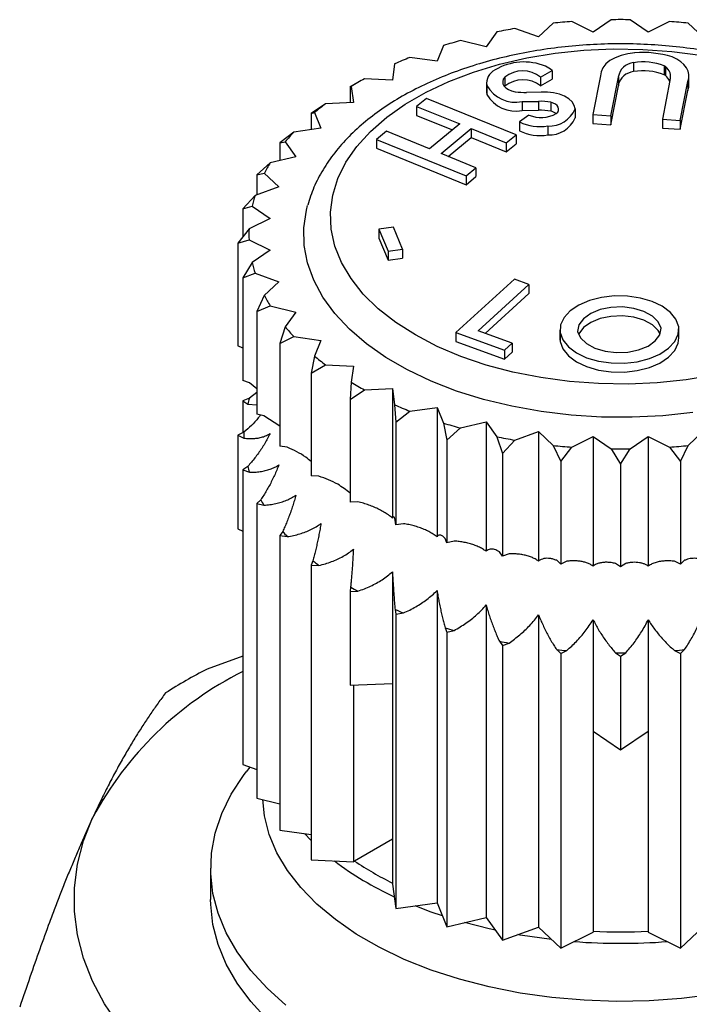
# Model space of a CAD drawing. Header units: millimetres. Extents: x 6 to 273, y 6 to 210.
# Tile 13 of 14: x 226 to 238, y 176 to 194. Entities that reach past the tile are written whole.
import ezdxf

# ---------------------------------------------------------------- set-up
doc = ezdxf.new("R2010")
doc.units = ezdxf.units.MM

msp = doc.modelspace()

# ---------------------------------------------------------------- linework, layer by layer
for p, q in [((236.463, 193.753), (236.074, 193.944)), ((236.794, 193.977), (236.463, 193.753)), ((237.471, 193.753), (237.14, 193.977)), ((237.86, 193.944), (237.471, 193.753)), ((235.466, 193.662), (235.031, 193.816)), ((235.733, 193.913), (235.466, 193.662)), ((238.468, 193.662), (238.201, 193.913)), ((234.507, 193.482), (234.035, 193.595)), ((234.702, 193.754), (234.507, 193.482)), ((233.727, 193.504), (233.608, 193.217)), ((233.608, 193.217), (233.111, 193.286)), ((232.832, 193.169), (232.792, 192.875)), ((235.502, 192.929), (235.714, 193.052)), ((235.714, 193.052), (235.714, 192.888)), ((237.204, 193.192), (237.204, 193.029)), ((237.763, 193.135), (237.763, 192.971)), ((237.787, 193.121), (237.787, 192.958)), ((232.792, 192.875), (232.282, 192.898)), ((234.849, 192.926), (234.849, 192.763)), ((235.502, 192.929), (235.502, 192.766)), ((235.502, 192.766), (235.714, 192.888)), ((236.599, 192.95), (236.46, 192.242)), ((236.599, 192.959), (236.599, 192.95)), ((236.785, 192.22), (236.925, 192.929)), ((236.925, 192.929), (236.925, 192.766)), ((237.869, 192.867), (237.73, 192.159)), ((238.216, 192.786), (238.216, 192.949)), ((232.158, 192.828), (232.013, 192.744)), ((232.017, 192.747), (232.038, 192.757)), ((232.017, 192.747), (232.017, 192.46)), ((232.038, 192.757), (232.078, 192.463)), ((234.511, 192.827), (234.511, 192.663)), ((234.518, 192.773), (234.518, 192.609)), ((234.849, 192.763), (234.842, 192.755)), ((236.785, 192.057), (236.925, 192.766)), ((238.056, 192.137), (238.195, 192.846)), ((238.056, 191.974), (238.195, 192.682)), ((238.195, 192.846), (238.195, 192.682)), ((233.414, 192.539), (233.235, 192.392)), ((235.054, 191.873), (233.414, 192.539)), ((235.512, 192.654), (235.247, 192.649)), ((231.569, 192.44), (231.304, 192.265)), ((232.078, 192.463), (231.569, 192.44)), ((233.235, 192.392), (234.023, 192.072)), ((233.235, 192.392), (233.235, 192.229)), ((235.167, 192.482), (235.465, 192.484)), ((235.167, 192.482), (235.167, 192.318)), ((235.465, 192.484), (235.465, 192.321)), ((235.689, 192.467), (235.689, 192.304)), ((236.133, 192.347), (236.133, 192.183)), ((231.304, 192.265), (231.366, 192.279)), ((231.304, 192.265), (231.304, 191.967)), ((231.366, 192.279), (231.485, 191.992)), ((233.235, 192.229), (233.889, 191.963)), ((235.29, 192.233), (235.116, 192.108)), ((235.167, 192.318), (235.465, 192.321)), ((236.46, 192.242), (236.785, 192.22)), ((236.46, 192.242), (236.46, 192.079)), ((236.785, 192.22), (236.785, 192.057)), ((237.73, 192.159), (238.056, 192.137)), ((237.73, 192.159), (237.73, 191.995)), ((231.485, 191.992), (230.988, 191.923)), ((234.023, 192.072), (233.468, 191.617)), ((233.681, 191.531), (234.235, 191.986)), ((234.235, 191.986), (234.874, 191.726)), ((234.235, 191.986), (234.235, 191.822)), ((235.116, 192.108), (235.116, 191.945)), ((235.634, 192.034), (235.634, 191.871)), ((236.46, 192.079), (236.785, 192.057)), ((237.73, 191.995), (238.056, 191.974)), ((238.056, 192.137), (238.056, 191.974)), ((230.988, 191.923), (230.73, 191.724)), ((232.681, 191.937), (232.501, 191.789)), ((232.501, 191.789), (234.14, 191.124)), ((232.501, 191.789), (232.501, 191.626)), ((233.468, 191.617), (232.681, 191.937)), ((233.814, 191.477), (234.235, 191.822)), ((234.235, 191.822), (234.874, 191.562)), ((234.874, 191.726), (235.054, 191.873)), ((235.054, 191.873), (235.054, 191.71)), ((230.73, 191.724), (230.832, 191.746)), ((230.73, 191.724), (230.73, 191.402)), ((230.832, 191.746), (231.027, 191.473)), ((232.501, 191.626), (234.14, 190.961)), ((234.874, 191.726), (234.874, 191.562)), ((234.874, 191.562), (235.054, 191.71)), ((231.027, 191.473), (230.555, 191.36)), ((234.32, 191.271), (233.681, 191.531)), ((230.555, 191.36), (230.31, 191.138)), ((234.14, 191.124), (234.32, 191.271)), ((234.32, 191.271), (234.32, 191.108)), ((230.31, 191.138), (230.449, 191.171)), ((230.31, 191.138), (230.31, 190.776)), ((230.449, 191.171), (230.715, 190.919)), ((234.14, 191.124), (234.14, 190.961)), ((234.14, 190.961), (234.32, 191.108)), ((230.715, 190.919), (230.28, 190.765)), ((230.28, 190.765), (230.053, 190.522)), ((230.053, 190.522), (230.226, 190.568)), ((230.053, 190.522), (230.053, 190.002)), ((230.226, 190.568), (230.558, 190.344)), ((230.558, 190.344), (230.169, 190.152)), ((232.809, 190.185), (232.545, 190.149)), ((232.977, 189.779), (232.809, 190.185)), ((230.169, 190.152), (229.967, 189.889)), ((232.545, 190.149), (232.713, 189.743)), ((232.545, 190.149), (232.545, 189.985)), ((232.545, 189.985), (232.713, 189.579)), ((229.967, 189.889), (230.169, 189.953)), ((229.967, 189.889), (229.967, 188.011)), ((230.169, 189.953), (230.558, 189.762)), ((230.558, 189.762), (230.226, 189.537)), ((232.713, 189.743), (232.977, 189.779)), ((232.713, 189.743), (232.713, 189.579)), ((232.977, 189.779), (232.977, 189.616)), ((230.226, 189.537), (230.053, 189.257)), ((232.713, 189.579), (232.977, 189.616)), ((230.053, 189.257), (230.28, 189.34)), ((230.28, 189.34), (230.715, 189.186)), ((230.053, 189.257), (230.053, 187.379)), ((230.715, 189.186), (230.449, 188.935)), ((235.024, 189.232), (233.954, 188.258)), ((234.362, 188.289), (235.29, 189.134)), ((235.29, 189.134), (235.024, 189.232)), ((235.29, 189.134), (235.29, 188.971)), ((230.449, 188.935), (230.31, 188.641)), ((234.49, 188.242), (235.29, 188.971)), ((230.31, 188.641), (230.555, 188.745)), ((230.555, 188.745), (231.027, 188.632)), ((230.31, 188.641), (230.31, 186.763)), ((231.027, 188.632), (230.832, 188.36)), ((230.832, 188.36), (230.73, 188.055)), ((230.73, 188.055), (230.988, 188.182)), ((230.988, 188.182), (231.485, 188.114)), ((233.954, 188.258), (234.842, 187.933)), ((233.954, 188.258), (233.954, 188.095)), ((234.984, 188.061), (234.362, 188.289)), ((235.855, 188.298), (235.855, 188.134)), ((235.858, 188.257), (235.858, 188.094)), ((238.033, 188.16), (238.033, 188.324)), ((230.053, 187.969), (229.967, 188.011)), ((230.73, 188.055), (230.73, 186.177)), ((231.485, 188.114), (231.366, 187.827)), ((233.954, 188.095), (234.842, 187.77)), ((234.842, 187.933), (234.984, 188.061)), ((234.984, 188.061), (234.984, 187.898)), ((235.855, 188.134), (235.858, 188.094)), ((231.366, 187.827), (231.304, 187.514)), ((234.842, 187.933), (234.842, 187.77)), ((234.842, 187.77), (234.984, 187.898)), ((231.304, 187.514), (231.569, 187.665)), ((231.569, 187.665), (232.078, 187.642)), ((232.078, 187.642), (232.038, 187.348)), ((231.304, 187.514), (231.304, 185.636)), ((230.175, 187.336), (230.053, 187.379)), ((230.31, 187.228), (230.175, 187.336)), ((232.038, 187.348), (232.017, 187.032)), ((230.31, 187.162), (230.175, 187.054)), ((232.017, 187.032), (232.282, 187.207)), ((232.282, 187.207), (232.792, 187.231)), ((232.792, 187.231), (232.832, 186.937)), ((232.792, 187.231), (232.792, 184.864)), ((230.175, 187.054), (230.053, 187.01)), ((230.053, 187.01), (230.053, 186.421)), ((230.053, 187.01), (230.146, 186.948)), ((230.146, 186.948), (230.31, 186.934)), ((232.017, 187.032), (232.017, 185.154)), ((232.832, 186.937), (232.852, 186.62)), ((230.442, 186.731), (230.31, 186.763)), ((232.852, 186.62), (233.111, 186.819)), ((233.111, 186.819), (233.608, 186.888)), ((233.608, 186.888), (233.727, 186.601)), ((233.608, 186.888), (233.608, 184.522)), ((230.73, 186.542), (230.442, 186.731)), ((232.852, 186.62), (232.852, 184.742)), ((233.727, 186.601), (233.789, 186.289)), ((234.035, 186.511), (234.507, 186.624)), ((234.507, 186.624), (234.702, 186.351)), ((234.507, 186.624), (234.507, 184.257)), ((230.076, 186.432), (229.967, 186.378)), ((233.789, 186.289), (234.035, 186.511)), ((235.031, 186.29), (235.466, 186.444)), ((235.466, 186.444), (235.733, 186.192)), ((235.466, 186.444), (235.466, 184.077)), ((238.201, 186.192), (238.468, 186.444)), ((229.967, 186.378), (230.076, 186.325)), ((229.967, 186.378), (229.967, 184.664)), ((233.789, 186.289), (233.789, 184.411)), ((234.702, 186.351), (234.804, 186.046)), ((234.804, 186.046), (235.031, 186.29)), ((236.074, 186.161), (236.463, 186.353)), ((236.463, 186.353), (236.794, 186.128)), ((236.463, 186.353), (236.463, 183.986)), ((237.14, 186.128), (237.471, 186.353)), ((237.471, 186.353), (237.86, 186.161)), ((237.471, 186.353), (237.471, 183.986)), ((230.869, 186.158), (230.73, 186.177)), ((234.804, 186.046), (234.804, 184.168)), ((235.733, 186.192), (235.872, 185.898)), ((235.872, 185.898), (236.074, 186.161)), ((236.794, 186.128), (236.967, 185.848)), ((236.967, 185.848), (237.14, 186.128)), ((237.86, 186.161), (238.062, 185.898)), ((238.062, 185.898), (238.201, 186.192)), ((235.872, 185.898), (235.872, 184.02)), ((236.967, 185.848), (236.967, 183.97)), ((238.062, 185.898), (238.062, 184.02)), ((230.146, 185.809), (230.053, 185.746)), ((230.053, 185.746), (230.053, 180.357)), ((230.053, 185.746), (230.175, 185.703)), ((231.447, 185.63), (231.304, 185.636)), ((230.384, 185.2), (230.31, 185.13)), ((230.31, 185.13), (230.31, 179.74)), ((230.31, 185.13), (230.442, 185.098)), ((232.16, 185.16), (232.017, 185.154)), ((232.852, 184.742), (232.841, 184.825)), ((232.992, 184.761), (232.852, 184.742)), ((229.967, 184.664), (230.053, 184.621)), ((230.785, 184.62), (230.73, 184.544)), ((230.73, 184.544), (230.73, 179.155)), ((230.73, 184.544), (230.869, 184.524)), ((233.789, 184.411), (233.756, 184.491)), ((233.921, 184.442), (233.789, 184.411)), ((234.804, 184.168), (234.749, 184.245)), ((231.337, 184.083), (231.304, 184.003)), ((234.926, 184.211), (234.804, 184.168)), ((235.872, 184.02), (235.797, 184.091)), ((235.981, 184.074), (235.872, 184.02)), ((238.062, 184.02), (237.953, 184.074)), ((238.137, 184.091), (238.062, 184.02)), ((231.304, 184.003), (231.304, 178.614)), ((231.304, 184.003), (231.447, 183.997)), ((232.792, 183.881), (232.792, 181.841)), ((236.967, 183.97), (236.874, 184.033)), ((237.06, 184.033), (236.967, 183.97)), ((232.028, 183.603), (232.017, 183.521)), ((232.017, 183.521), (232.16, 183.527)), ((232.017, 183.521), (232.017, 181.806)), ((233.608, 183.539), (233.608, 177.825)), ((232.841, 183.191), (232.852, 183.109)), ((234.507, 183.275), (234.507, 177.56)), ((232.852, 183.109), (232.992, 183.128)), ((232.852, 183.109), (232.852, 177.72)), ((235.466, 183.095), (235.466, 177.38)), ((236.463, 183.003), (236.463, 180.964)), ((237.471, 183.003), (237.471, 180.964)), ((233.756, 182.858), (233.789, 182.778)), ((233.789, 182.778), (233.921, 182.809)), ((233.789, 182.778), (233.789, 177.389)), ((234.749, 182.611), (234.804, 182.535)), ((234.804, 182.535), (234.926, 182.578)), ((234.804, 182.535), (234.804, 177.146)), ((235.797, 182.458), (235.872, 182.387)), ((235.872, 182.387), (235.981, 182.441)), ((237.953, 182.441), (238.062, 182.387)), ((238.062, 182.387), (238.137, 182.458)), ((230.053, 182.338), (229.401, 182.103)), ((235.872, 182.387), (235.872, 176.998)), ((236.874, 182.4), (236.967, 182.337)), ((236.967, 182.337), (237.06, 182.4)), ((236.967, 182.337), (236.967, 180.623)), ((238.062, 182.387), (238.062, 176.998)), ((232.017, 181.806), (232.792, 181.841)), ((232.078, 181.809), (232.078, 178.579)), ((232.792, 181.841), (232.792, 178.167)), ((236.463, 180.964), (236.967, 180.623)), ((236.463, 180.964), (236.463, 177.289)), ((236.967, 180.623), (237.471, 180.964)), ((237.471, 180.964), (237.471, 177.289)), ((230.053, 180.357), (230.31, 180.266)), ((230.186, 180.31), (230.116, 180.22)), ((230.31, 179.74), (230.73, 179.64)), ((230.73, 179.155), (231.304, 179.075)), ((231.304, 178.967), (231.183, 179.092)), ((232.792, 178.991), (232.099, 178.591)), ((229.467, 178.458), (229.467, 177.886)), ((231.304, 178.614), (232.078, 178.579)), ((232.099, 178.591), (232.078, 178.579)), ((232.792, 178.167), (232.852, 177.72)), ((232.852, 177.72), (233.608, 177.825)), ((233.608, 177.825), (233.789, 177.389)), ((233.789, 177.389), (234.507, 177.56)), ((234.507, 177.56), (234.804, 177.146)), ((234.804, 177.146), (235.466, 177.38)), ((235.466, 177.38), (235.872, 176.998)), ((238.062, 176.998), (238.468, 177.38)), ((235.872, 176.998), (236.463, 177.289)), ((237.471, 177.289), (238.062, 176.998))]:
    msp.add_line(p, q)
at = {"flags": 128}
for points in [[(238.684, 187.479), (238.167, 187.393), (237.638, 187.339), (237.102, 187.315), (236.564, 187.323), (236.03, 187.362), (235.506, 187.432), (234.997, 187.533), (234.508, 187.662), (234.045, 187.82), (233.611, 188.004), (233.212, 188.212), (232.852, 188.442), (232.533, 188.693), (232.26, 188.96), (232.036, 189.242), (231.862, 189.536), (231.74, 189.839), (231.672, 190.147), (231.659, 190.457), (231.7, 190.767), (231.794, 191.072), (231.942, 191.371), (232.142, 191.659), (232.391, 191.934), (232.687, 192.194), (233.027, 192.434), (233.407, 192.654), (233.824, 192.85), (234.273, 193.021), (234.75, 193.165), (235.25, 193.28), (235.767, 193.365), (236.296, 193.42), (236.832, 193.444), (237.37, 193.436), (237.904, 193.397), (238.428, 193.327)], [(237.224, 193.374), (237.096, 193.356), (236.975, 193.326), (236.866, 193.283), (236.772, 193.23), (236.697, 193.168), (236.641, 193.099), (236.609, 193.026), (236.599, 192.95)], [(238.195, 192.846), (238.213, 192.909), (238.215, 192.973), (238.201, 193.036), (238.171, 193.097), (238.126, 193.156), (238.066, 193.21), (237.994, 193.258), (237.91, 193.299)], [(234.849, 192.926), (234.821, 192.888), (234.809, 192.848), (234.812, 192.807), (234.832, 192.767), (234.866, 192.731), (234.914, 192.7), (234.972, 192.677), (235.038, 192.661)], [(238.195, 192.682), (238.213, 192.745), (238.216, 192.786)], [(234.511, 192.663), (234.511, 192.648), (234.518, 192.609)], [(236.133, 192.347), (236.118, 192.412), (236.079, 192.474), (236.019, 192.531), (235.94, 192.579), (235.846, 192.617), (235.74, 192.642), (235.627, 192.655), (235.512, 192.654)], [(235.79, 192.262), (235.816, 192.289), (235.83, 192.318), (235.833, 192.349), (235.825, 192.379), (235.805, 192.407), (235.774, 192.432), (235.735, 192.452), (235.689, 192.467)], [(238.287, 186.792), (237.736, 186.734), (237.177, 186.707), (236.617, 186.711), (236.06, 186.746), (235.511, 186.812), (234.976, 186.908), (234.46, 187.034), (233.966, 187.187), (233.501, 187.368), (233.069, 187.574), (232.672, 187.802), (232.316, 188.052), (232.004, 188.321), (231.737, 188.605), (231.52, 188.903), (231.353, 189.212), (231.238, 189.529), (231.178, 189.851), (231.171, 190.174), (231.218, 190.496), (231.24, 190.581)], [(238.031, 188.364), (237.979, 188.5), (237.877, 188.626), (237.729, 188.736), (237.543, 188.825), (237.328, 188.887), (237.095, 188.922), (236.854, 188.925), (236.617, 188.898), (236.397, 188.842), (236.203, 188.759), (236.046, 188.653), (235.933, 188.53), (235.869, 188.396), (235.858, 188.257)], [(237.711, 188.338), (237.656, 188.455), (237.547, 188.559), (237.394, 188.643), (237.207, 188.699), (237.001, 188.724), (236.79, 188.716), (236.592, 188.675), (236.42, 188.605), (236.287, 188.51), (236.204, 188.398), (236.177, 188.278)], [(237.691, 188.233), (237.656, 188.292), (237.547, 188.396), (237.394, 188.48), (237.207, 188.536), (237.001, 188.561), (236.79, 188.553), (236.592, 188.512), (236.42, 188.442), (236.287, 188.347), (236.204, 188.235), (236.197, 188.219)], [(235.858, 188.257), (235.909, 188.121), (236.012, 187.995), (236.159, 187.885), (236.345, 187.797), (236.56, 187.734), (236.794, 187.7), (237.035, 187.696), (237.272, 187.723), (237.492, 187.78), (237.686, 187.863), (237.843, 187.968), (237.956, 188.091), (238.02, 188.225), (238.031, 188.364)], [(236.177, 188.278), (236.232, 188.16), (236.341, 188.056), (236.494, 187.972), (236.681, 187.916), (236.887, 187.891), (237.098, 187.899), (237.296, 187.94), (237.468, 188.01), (237.601, 188.105), (237.684, 188.217), (237.711, 188.338)], [(235.858, 188.094), (235.909, 187.958), (236.012, 187.832), (236.159, 187.722), (236.345, 187.633), (236.56, 187.57), (236.794, 187.536), (237.035, 187.533), (237.272, 187.56), (237.492, 187.616), (237.686, 187.699), (237.843, 187.805), (237.956, 187.928), (238.02, 188.062), (238.033, 188.16)], [(230.844, 175.958), (230.498, 176.267), (230.2, 176.591), (229.95, 176.929), (229.751, 177.278), (229.603, 177.636), (229.509, 177.999), (229.469, 178.366), (229.482, 178.733), (229.55, 179.099), (229.671, 179.46), (229.844, 179.813), (230.069, 180.157), (230.116, 180.22)], [(238.662, 176.153), (238.08, 176.079), (237.488, 176.036), (236.892, 176.024), (236.297, 176.044), (235.707, 176.095), (235.128, 176.176), (234.564, 176.288), (234.02, 176.428), (233.5, 176.597), (233.009, 176.792), (232.551, 177.013), (232.129, 177.256), (231.748, 177.52), (231.41, 177.804), (231.117, 178.104), (230.874, 178.418), (230.68, 178.744), (230.539, 179.078), (230.451, 179.418), (230.419, 179.714)], [(229.896, 173.804), (229.387, 174.121), (228.921, 174.458), (228.5, 174.815), (228.126, 175.189), (227.801, 175.578), (227.528, 175.98), (227.308, 176.392), (227.141, 176.813), (227.03, 177.24), (226.974, 177.67), (226.974, 178.102), (227.03, 178.533), (227.141, 178.96), (227.308, 179.38)], [(230.498, 175.695), (230.2, 176.02), (229.95, 176.358), (229.751, 176.707), (229.603, 177.064), (229.509, 177.428), (229.469, 177.794), (229.467, 177.886)], [(233.706, 177.587), (233.5, 177.658), (233.21, 177.769)], [(234.676, 177.324), (234.564, 177.349), (234.108, 177.465)], [(235.704, 177.156), (235.128, 177.238), (235.084, 177.245)]]:
    msp.add_lwpolyline(points, dxfattribs=at)
for centre, radius, start, end in [((236.95, 182.487), 11.491, 94.3702, 96.0783), ((236.967, 182.201), 11.778, 89.1599, 90.8401), ((236.984, 182.487), 11.491, 83.9217, 85.6298), ((236.833, 183.298), 10.671, 99.7264, 101.5209), ((236.543, 184.499), 9.436, 105.4169, 107.3648), ((236.047, 185.895), 7.953, 111.6628, 113.8459), ((237.365, 191.477), 1.902, 73.367, 94.2691), ((234.779, 192.818), 0.264, 114.3857, 189.9407), ((235.198, 192.176), 1.029, 67.5195, 120.8866), ((235.177, 192.52), 0.522, 51.5385, 128.9632), ((235.267, 192.464), 0.738, 52.7231, 63.9003), ((237.233, 192.882), 0.312, 95.3224, 171.2963), ((237.382, 192.174), 1.033, 68.339, 99.9104), ((237.382, 192.011), 1.033, 68.339, 99.9104), ((237.728, 193.048), 0.094, 51.7595, 68.2459), ((237.659, 192.939), 0.222, 341.0429, 54.9982), ((235.365, 187.277), 6.411, 118.7371, 121.2576), ((235.177, 192.357), 0.522, 51.5385, 128.9632), ((237.238, 192.707), 0.323, 96.1247, 165.9821), ((237.728, 192.884), 0.094, 51.7595, 68.2459), ((237.607, 192.737), 0.285, 24.3558, 50.9669), ((235.044, 193.076), 0.607, 210.0081, 281.6449), ((235.044, 192.913), 0.607, 210.0081, 281.6449), ((235.205, 193.692), 1.044, 260.7859, 272.2711), ((234.567, 188.459), 4.984, 126.979, 129.9601), ((235.511, 191.589), 0.897, 78.5298, 92.9301), ((235.511, 191.425), 0.897, 78.5298, 92.9301), ((235.659, 192.548), 0.515, 267.1752, 336.9466), ((235.51, 192.762), 0.573, 247.4208, 299.2988), ((235.659, 192.385), 0.515, 267.1752, 336.9466), ((235.635, 192.056), 0.254, 53.3441, 77.6814), ((235.492, 192.886), 0.863, 244.2055, 279.4584), ((233.761, 189.318), 3.804, 136.7829, 140.3526), ((235.492, 192.722), 0.863, 244.2055, 279.4584), ((233.068, 189.821), 2.946, 148.5112, 152.7438), ((232.599, 190.023), 2.435, 162.2551, 167.0607), ((232.434, 190.053), 2.267, 177.4796, 182.5204), ((232.599, 190.083), 2.435, 192.9393, 197.7449), ((233.068, 190.284), 2.946, 207.2562, 211.4888), ((233.761, 190.787), 3.804, 219.6474, 223.2171), ((234.567, 191.647), 4.984, 230.0399, 233.021), ((235.365, 192.829), 6.411, 238.7424, 241.2629), ((232.54, 186.348), 2.468, 163.3811, 165.9346), ((236.047, 194.21), 7.953, 246.1541, 248.3372), ((236.543, 195.607), 9.436, 252.6352, 254.5831), ((232.372, 186.378), 2.297, 178.6607, 181.3393), ((236.833, 196.807), 10.671, 258.4791, 260.2736), ((236.95, 197.618), 11.491, 263.9217, 265.6298), ((236.967, 197.905), 11.778, 269.1599, 270.8401), ((236.984, 197.618), 11.491, 274.3702, 276.0783), ((232.54, 186.409), 2.468, 194.0654, 196.6189), ((233.014, 186.613), 2.986, 208.248, 210.4969), ((233.717, 187.123), 3.855, 220.484, 222.3805), ((234.534, 187.995), 5.051, 230.7385, 232.3224), ((235.343, 189.192), 6.498, 239.3331, 240.6722), ((236.034, 190.593), 8.06, 246.6657, 247.8256), ((236.537, 192.008), 9.564, 253.0917, 254.1266), ((236.831, 193.225), 10.816, 258.8997, 259.853), ((236.949, 194.047), 11.647, 264.322, 265.2295), ((236.985, 194.047), 11.647, 274.7705, 275.678), ((236.967, 194.338), 11.938, 269.5537, 270.4463), ((232.902, 176.389), 6.344, 116.6831, 151.8645), ((234.318, 172.708), 10.604, 117.6293, 122.3653), ((235.3, 183.296), 5.903, 232.7986, 245.181), ((235.456, 183.584), 6.017, 236.0819, 243.7117), ((236.967, 188.367), 11.073, 267.389, 272.611), ((236.967, 188.389), 11.303, 265.6758, 274.3242)]:
    msp.add_arc(centre, radius, start, end)
for points, knots in [([(240.972, 192.572), (240.902, 192.611), (240.702, 192.723), (240.347, 192.89), (239.9, 193.065), (239.43, 193.213), (238.941, 193.334), (238.435, 193.428), (237.919, 193.494), (237.394, 193.532), (236.867, 193.541), (236.34, 193.521), (235.818, 193.473), (235.306, 193.396), (234.806, 193.292), (234.324, 193.16), (233.862, 193.002), (233.424, 192.818), (233.015, 192.609), (232.637, 192.376), (232.295, 192.121), (231.992, 191.844), (231.731, 191.55), (231.517, 191.239), (231.348, 190.919), (231.277, 190.697), (231.242, 190.588)], [0, 0, 0, 0, 0.022747, 0.065484, 0.108169, 0.150792, 0.193347, 0.235839, 0.278279, 0.320686, 0.363075, 0.405465, 0.447872, 0.490312, 0.532805, 0.575369, 0.618022, 0.660776, 0.703638, 0.746595, 0.78961, 0.832569, 0.875326, 0.917684, 0.959448, 1, 1, 1, 1]), ([(230.376, 186.747), (230.364, 186.729), (230.277, 186.608), (230.169, 186.513), (230.076, 186.432)], [0, 0, 0, 0, 0.1439315, 1, 1, 1, 1]), ([(230.076, 186.325), (230.106, 186.322), (230.167, 186.316), (230.253, 186.317), (230.336, 186.326), (230.415, 186.345), (230.49, 186.372), (230.535, 186.399), (230.558, 186.412)], [0, 0, 0, 0, 0.1692954, 0.3358835, 0.500904, 0.6655671, 0.8321074, 1, 1, 1, 1]), ([(230.558, 186.412), (230.542, 186.382), (230.51, 186.319), (230.457, 186.228), (230.401, 186.137), (230.34, 186.05), (230.277, 185.965), (230.213, 185.884), (230.168, 185.834), (230.146, 185.809)], [0, 0, 0, 0, 0.136988, 0.2775704, 0.4208858, 0.5659765, 0.7117994, 0.8564011, 1, 1, 1, 1]), ([(231.304, 185.896), (231.272, 185.924), (231.146, 186.034), (230.987, 186.105), (230.869, 186.158)], [0, 0, 0, 0, 0.2553302, 1, 1, 1, 1]), ([(230.175, 185.703), (230.209, 185.703), (230.277, 185.703), (230.374, 185.712), (230.467, 185.73), (230.556, 185.756), (230.64, 185.79), (230.69, 185.821), (230.715, 185.837)], [0, 0, 0, 0, 0.169295, 0.335884, 0.500904, 0.665567, 0.832107, 1, 1, 1, 1]), ([(230.715, 185.837), (230.703, 185.805), (230.677, 185.74), (230.635, 185.644), (230.589, 185.549), (230.541, 185.456), (230.49, 185.367), (230.438, 185.281), (230.402, 185.227), (230.384, 185.2)], [0, 0, 0, 0, 0.136988, 0.27757, 0.420886, 0.565977, 0.7118, 0.856401, 1, 1, 1, 1]), ([(232.017, 185.319), (231.945, 185.377), (231.777, 185.508), (231.566, 185.586), (231.447, 185.63)], [0, 0, 0, 0, 0.4338157, 1, 1, 1, 1]), ([(230.442, 185.098), (230.479, 185.101), (230.552, 185.107), (230.658, 185.126), (230.758, 185.152), (230.854, 185.187), (230.945, 185.229), (231, 185.265), (231.027, 185.283)], [0, 0, 0, 0, 0.169295, 0.335884, 0.500904, 0.665567, 0.832108, 1, 1, 1, 1]), ([(231.027, 185.283), (231.018, 185.25), (230.999, 185.183), (230.968, 185.084), (230.935, 184.986), (230.899, 184.889), (230.862, 184.795), (230.824, 184.705), (230.798, 184.648), (230.785, 184.62)], [0, 0, 0, 0, 0.136988, 0.277571, 0.420886, 0.565977, 0.7118, 0.856401, 1, 1, 1, 1]), ([(232.792, 184.864), (232.768, 184.883), (232.719, 184.922), (232.638, 184.974), (232.551, 185.022), (232.458, 185.065), (232.361, 185.102), (232.262, 185.135), (232.194, 185.152), (232.16, 185.16)], [0, 0, 0, 0, 0.136989, 0.277572, 0.420888, 0.565979, 0.711801, 0.856401, 1, 1, 1, 1]), ([(230.869, 184.524), (230.908, 184.531), (230.985, 184.544), (231.096, 184.573), (231.202, 184.608), (231.303, 184.652), (231.399, 184.702), (231.456, 184.744), (231.485, 184.764)], [0, 0, 0, 0, 0.169296, 0.335884, 0.500904, 0.665567, 0.832108, 1, 1, 1, 1]), ([(231.485, 184.764), (231.48, 184.731), (231.468, 184.662), (231.449, 184.561), (231.429, 184.46), (231.407, 184.361), (231.384, 184.264), (231.361, 184.171), (231.345, 184.113), (231.337, 184.083)], [0, 0, 0, 0, 0.136988, 0.277571, 0.420887, 0.565978, 0.7118, 0.856401, 1, 1, 1, 1]), ([(232.841, 184.825), (232.832, 184.86), (232.821, 184.9), (232.812, 184.888), (232.811, 184.886)], [0, 0, 0, 0, 0.8831065, 1, 1, 1, 1]), ([(233.608, 184.522), (233.584, 184.539), (233.537, 184.573), (233.458, 184.618), (233.373, 184.658), (233.282, 184.692), (233.188, 184.721), (233.091, 184.745), (233.025, 184.756), (232.992, 184.761)], [0, 0, 0, 0, 0.136988, 0.277571, 0.420887, 0.565978, 0.7118, 0.856401, 1, 1, 1, 1]), ([(233.756, 184.491), (233.746, 184.502), (233.728, 184.522), (233.701, 184.542), (233.675, 184.553), (233.651, 184.554), (233.628, 184.546), (233.615, 184.53), (233.608, 184.522)], [0, 0, 0, 0, 0.169296, 0.335884, 0.500904, 0.665567, 0.832108, 1, 1, 1, 1]), ([(234.507, 184.257), (234.484, 184.272), (234.439, 184.302), (234.364, 184.34), (234.283, 184.373), (234.197, 184.399), (234.108, 184.42), (234.016, 184.435), (233.953, 184.44), (233.921, 184.442)], [0, 0, 0, 0, 0.1369882, 0.2775707, 0.4208864, 0.565977, 0.7117998, 0.856401, 1, 1, 1, 1]), ([(231.447, 183.997), (231.487, 184.007), (231.566, 184.027), (231.679, 184.066), (231.788, 184.111), (231.891, 184.164), (231.99, 184.223), (232.049, 184.27), (232.078, 184.293)], [0, 0, 0, 0, 0.169296, 0.335884, 0.500905, 0.665568, 0.832108, 1, 1, 1, 1]), ([(232.078, 184.293), (232.076, 184.259), (232.072, 184.19), (232.066, 184.087), (232.059, 183.985), (232.052, 183.885), (232.044, 183.787), (232.036, 183.693), (232.031, 183.633), (232.028, 183.603)], [0, 0, 0, 0, 0.1369888, 0.2775718, 0.4208879, 0.5659786, 0.711801, 0.8564006, 1, 1, 1, 1]), ([(234.749, 184.245), (234.734, 184.254), (234.703, 184.272), (234.66, 184.289), (234.618, 184.297), (234.578, 184.295), (234.541, 184.284), (234.518, 184.266), (234.507, 184.257)], [0, 0, 0, 0, 0.169295, 0.335884, 0.500904, 0.665567, 0.832108, 1, 1, 1, 1]), ([(235.466, 184.077), (235.446, 184.09), (235.404, 184.117), (235.335, 184.148), (235.26, 184.173), (235.181, 184.192), (235.098, 184.205), (235.013, 184.212), (234.955, 184.212), (234.926, 184.211)], [0, 0, 0, 0, 0.136988, 0.27757, 0.420886, 0.565977, 0.7118, 0.856401, 1, 1, 1, 1]), ([(235.797, 184.091), (235.776, 184.098), (235.735, 184.114), (235.675, 184.126), (235.618, 184.129), (235.564, 184.123), (235.513, 184.107), (235.482, 184.087), (235.466, 184.077)], [0, 0, 0, 0, 0.169295, 0.335884, 0.500904, 0.665567, 0.832107, 1, 1, 1, 1]), ([(236.463, 183.986), (236.444, 183.997), (236.407, 184.02), (236.345, 184.045), (236.279, 184.064), (236.208, 184.077), (236.134, 184.082), (236.059, 184.082), (236.007, 184.076), (235.981, 184.074)], [0, 0, 0, 0, 0.136988, 0.2775704, 0.4208858, 0.5659765, 0.7117994, 0.8564011, 1, 1, 1, 1]), ([(236.874, 184.033), (236.848, 184.039), (236.796, 184.05), (236.722, 184.056), (236.651, 184.053), (236.584, 184.042), (236.52, 184.021), (236.482, 183.998), (236.463, 183.986)], [0, 0, 0, 0, 0.169295, 0.335884, 0.500904, 0.665567, 0.832107, 1, 1, 1, 1]), ([(237.471, 183.986), (237.456, 183.996), (237.424, 184.015), (237.371, 184.035), (237.314, 184.049), (237.254, 184.055), (237.191, 184.054), (237.126, 184.048), (237.082, 184.038), (237.06, 184.033)], [0, 0, 0, 0, 0.136988, 0.27757, 0.420886, 0.565977, 0.711799, 0.856401, 1, 1, 1, 1]), ([(237.953, 184.074), (237.923, 184.077), (237.862, 184.083), (237.775, 184.081), (237.693, 184.072), (237.614, 184.054), (237.539, 184.027), (237.494, 184), (237.471, 183.986)], [0, 0, 0, 0, 0.169295, 0.335884, 0.500904, 0.665567, 0.832107, 1, 1, 1, 1]), ([(238.468, 184.077), (238.455, 184.086), (238.43, 184.103), (238.387, 184.118), (238.342, 184.127), (238.293, 184.128), (238.242, 184.123), (238.19, 184.111), (238.155, 184.097), (238.137, 184.091)], [0, 0, 0, 0, 0.136988, 0.27757, 0.420886, 0.565977, 0.7118, 0.856401, 1, 1, 1, 1]), ([(232.16, 183.527), (232.2, 183.541), (232.279, 183.569), (232.393, 183.618), (232.502, 183.673), (232.605, 183.735), (232.703, 183.803), (232.762, 183.855), (232.792, 183.881)], [0, 0, 0, 0, 0.1692956, 0.3358839, 0.5009045, 0.6655676, 0.8321078, 1, 1, 1, 1]), ([(232.792, 183.881), (232.793, 183.847), (232.797, 183.778), (232.804, 183.676), (232.811, 183.573), (232.818, 183.473), (232.825, 183.375), (232.833, 183.281), (232.839, 183.221), (232.841, 183.191)], [0, 0, 0, 0, 0.136989, 0.277572, 0.420888, 0.565979, 0.711801, 0.856401, 1, 1, 1, 1]), ([(232.992, 183.128), (233.031, 183.146), (233.108, 183.18), (233.219, 183.24), (233.325, 183.305), (233.426, 183.376), (233.521, 183.453), (233.579, 183.51), (233.608, 183.539)], [0, 0, 0, 0, 0.169296, 0.335884, 0.500904, 0.665567, 0.832108, 1, 1, 1, 1]), ([(233.608, 183.539), (233.613, 183.505), (233.625, 183.437), (233.644, 183.336), (233.664, 183.235), (233.686, 183.135), (233.709, 183.039), (233.732, 182.946), (233.748, 182.887), (233.756, 182.858)], [0, 0, 0, 0, 0.136988, 0.277571, 0.420887, 0.565978, 0.7118, 0.856401, 1, 1, 1, 1]), ([(233.921, 182.809), (233.958, 182.83), (234.032, 182.872), (234.137, 182.941), (234.238, 183.015), (234.334, 183.095), (234.425, 183.181), (234.479, 183.243), (234.507, 183.275)], [0, 0, 0, 0, 0.169295, 0.335884, 0.500904, 0.665567, 0.832108, 1, 1, 1, 1]), ([(234.507, 183.275), (234.516, 183.241), (234.535, 183.175), (234.566, 183.075), (234.599, 182.977), (234.635, 182.88), (234.672, 182.786), (234.71, 182.696), (234.736, 182.64), (234.749, 182.611)], [0, 0, 0, 0, 0.136988, 0.277571, 0.420886, 0.565977, 0.7118, 0.856401, 1, 1, 1, 1]), ([(234.926, 182.578), (234.96, 182.602), (235.028, 182.65), (235.125, 182.729), (235.218, 182.812), (235.306, 182.9), (235.39, 182.994), (235.441, 183.061), (235.466, 183.095)], [0, 0, 0, 0, 0.169295, 0.335884, 0.500904, 0.665567, 0.832107, 1, 1, 1, 1]), ([(235.466, 183.095), (235.479, 183.062), (235.504, 182.998), (235.547, 182.902), (235.592, 182.807), (235.641, 182.714), (235.692, 182.624), (235.744, 182.538), (235.779, 182.484), (235.797, 182.458)], [0, 0, 0, 0, 0.1369881, 0.2775705, 0.420886, 0.5659767, 0.7117995, 0.8564011, 1, 1, 1, 1]), ([(235.981, 182.441), (236.011, 182.468), (236.072, 182.521), (236.159, 182.608), (236.241, 182.699), (236.32, 182.795), (236.395, 182.896), (236.44, 182.968), (236.463, 183.003)], [0, 0, 0, 0, 0.169295, 0.335884, 0.500904, 0.665567, 0.832107, 1, 1, 1, 1]), ([(236.463, 183.003), (236.478, 182.973), (236.51, 182.91), (236.563, 182.819), (236.62, 182.729), (236.68, 182.641), (236.743, 182.556), (236.808, 182.475), (236.852, 182.425), (236.874, 182.4)], [0, 0, 0, 0, 0.136988, 0.27757, 0.420886, 0.565977, 0.711799, 0.856401, 1, 1, 1, 1]), ([(237.06, 182.4), (237.086, 182.43), (237.138, 182.488), (237.212, 182.583), (237.283, 182.681), (237.35, 182.783), (237.414, 182.891), (237.452, 182.966), (237.471, 183.003)], [0, 0, 0, 0, 0.169295, 0.335884, 0.500904, 0.665567, 0.832107, 1, 1, 1, 1]), ([(237.471, 183.003), (237.49, 182.974), (237.527, 182.915), (237.589, 182.829), (237.655, 182.744), (237.726, 182.662), (237.8, 182.584), (237.875, 182.509), (237.927, 182.464), (237.953, 182.441)], [0, 0, 0, 0, 0.136988, 0.27757, 0.420886, 0.565977, 0.711799, 0.856401, 1, 1, 1, 1]), ([(238.137, 182.458), (238.158, 182.489), (238.199, 182.552), (238.259, 182.653), (238.316, 182.756), (238.37, 182.865), (238.421, 182.977), (238.452, 183.055), (238.468, 183.095)], [0, 0, 0, 0, 0.1692954, 0.3358836, 0.5009041, 0.6655672, 0.8321075, 1, 1, 1, 1]), ([(228.642, 181.665), (228.596, 181.603), (228.506, 181.482), (228.374, 181.291), (228.243, 181.095), (228.111, 180.89), (227.979, 180.673), (227.845, 180.441), (227.71, 180.195), (227.574, 179.935), (227.441, 179.665), (227.352, 179.475), (227.308, 179.38)], [0, 0, 0, 0, 0.106232, 0.207478, 0.30571, 0.40284, 0.5007, 0.600258, 0.700745, 0.801354, 0.901335, 1, 1, 1, 1]), ([(227.308, 179.38), (227.275, 179.309), (227.208, 179.165), (227.11, 178.941), (227.011, 178.712), (226.913, 178.477), (226.814, 178.234), (226.715, 177.985), (226.618, 177.73), (226.492, 177.397), (226.341, 176.979), (226.159, 176.462), (226.036, 176.102), (225.974, 175.917)], [0, 0, 0, 0, 0.073434, 0.146759, 0.219334, 0.292366, 0.365791, 0.43938, 0.512879, 0.586009, 0.721513, 0.857436, 1, 1, 1, 1])]:
    msp.add_open_spline(points, degree=3, knots=knots)

doc.saveas('drawing.dxf')
